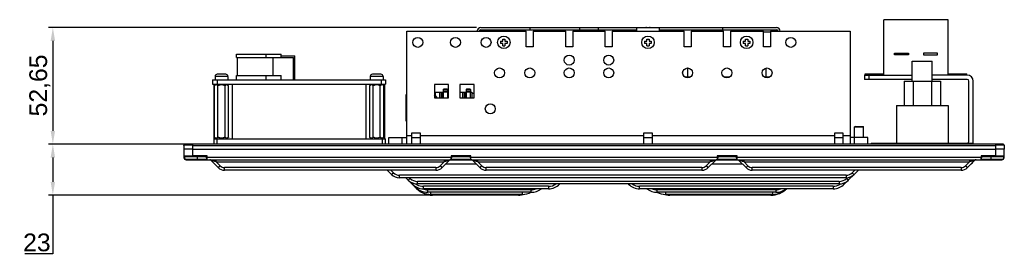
# Model space of a CAD drawing. Header units: millimetres. Extents: x 23 to 485, y 64 to 313.
# Tile 1 of 19: x 23 to 245, y 64 to 117. Entities that reach past the tile are written whole.
import ezdxf

# ---------------------------------------------------------------- set-up
doc = ezdxf.new("R2010")
doc.units = ezdxf.units.MM
doc.layers.add('P-AX', color=7, linetype='Continuous')
doc.styles.get("Standard").update_dxf_attribs({"font": 'arial.ttf', "height": 4})
doc.dimstyles.new('ISO-25', dxfattribs={"dimtxt": 3, "dimasz": 3, "dimexe": 1, "dimexo": 1, "dimgap": 0.5, "dimtad": 1, "dimtoh": 1, "dimlfac": 2, "dimtxsty": 'Standard', "dimcen": 3, "dimclrd": 2, "dimclre": 2, "dimclrt": 2, "dimadec": 0, "dimazin": 0, "dimtfac": 1, "dimtmove": 0, "dimatfit": 3, "dimfxl": 0, "dimarcsym": 0})

# ---------------------------------------------------------------- blocks, each defined once
blk = doc.blocks.new('*D25')
at = {"color": 2, "linetype": 'Continuous', "lineweight": -2}
for p, q in [((126.32, 115.47), (29.82, 115.47)), ((30.82, 112.47), (30.82, 92.14)), ((59.61, 89.14), (29.82, 89.14))]:
    blk.add_line(p, q, dxfattribs=at)
at = {"color": 2, "linetype": 'Continuous'}
for points in [[(30.32, 112.47), (31.32, 112.47), (30.82, 115.47)], [(30.32, 92.14), (31.32, 92.14), (30.82, 89.14)]]:
    blk.add_solid(points, dxfattribs=at)
at = {"layer": 'Defpoints', "color": 0, "linetype": 'Continuous'}
for p in [(127.32, 115.47), (30.82, 89.14), (60.61, 89.14)]:
    blk.add_point(p, dxfattribs=at)
at = {"color": 2, "linetype": 'Continuous', "insert": (25.51, 102.41), "char_height": 4, "attachment_point": 2, "rotation": 90}
blk.add_mtext('52,65', dxfattribs=at)
blk = doc.blocks.new('*D26')
at = {"color": 2, "linetype": 'Continuous', "lineweight": -2}
for p, q in [((61.36, 89.14), (29.82, 89.14)), ((30.82, 86.14), (30.82, 80.64)), ((115.42, 77.64), (29.82, 77.64)), ((30.82, 77.64), (30.82, 64.39)), ((30.82, 64.39), (24.52, 64.39))]:
    blk.add_line(p, q, dxfattribs=at)
at = {"color": 2, "linetype": 'Continuous'}
for points in [[(30.32, 86.14), (31.32, 86.14), (30.82, 89.14)], [(30.32, 80.64), (31.32, 80.64), (30.82, 77.64)]]:
    blk.add_solid(points, dxfattribs=at)
at = {"layer": 'Defpoints', "color": 0, "linetype": 'Continuous'}
for p in [(62.36, 89.14), (30.82, 77.64), (116.42, 77.64)]:
    blk.add_point(p, dxfattribs=at)
at = {"color": 2, "linetype": 'Continuous', "insert": (30.32, 68.98), "char_height": 4, "attachment_point": 3}
blk.add_mtext('23', dxfattribs=at)

msp = doc.modelspace()

# ---------------------------------------------------------------- linework, layer by layer
at = {"color": 7, "linetype": 'Continuous'}
for p, q in [((127.3204, 115.4655), (193.9704, 115.4655)), ((138.4454, 114.9655), (138.4454, 115.4655)), ((149.5704, 115.4655), (149.5704, 114.9655)), ((153.8204, 114.9655), (153.8204, 115.4655)), ((162.4954, 114.6387), (162.4954, 115.4655)), ((167.4954, 115.4655), (167.4954, 114.6387)), ((181.8954, 114.9655), (181.8954, 115.4655)), ((232.6828, 117.2637), (218.1828, 117.2637)), ((218.1828, 104.7637), (218.1828, 117.2637)), ((232.6828, 104.7637), (232.6828, 117.2637)), ((110.5954, 89.1387), (110.5954, 114.6387)), ((110.5954, 114.6387), (137.5454, 114.6387)), ((127.3204, 114.9655), (162.4904, 114.9655)), ((133.7788, 114.6387), (133.7788, 114.9655)), ((137.5454, 111.1387), (137.5454, 114.6387)), ((139.1454, 114.6387), (139.1454, 111.1387)), ((139.1454, 114.6387), (146.4454, 114.6387)), ((146.4454, 111.1387), (146.4454, 114.6387)), ((148.0454, 114.6387), (148.0454, 111.1387)), ((148.0454, 114.6387), (155.3454, 114.6387)), ((152.27, 114.6387), (152.27, 114.9655)), ((155.3454, 111.1387), (155.3454, 114.6387)), ((156.9454, 114.6387), (156.9454, 111.1387)), ((156.9454, 114.6387), (173.1454, 114.6387)), ((167.5004, 114.9655), (193.9704, 114.9655)), ((173.1454, 111.1387), (173.1454, 114.6387)), ((174.7454, 114.6387), (181.9954, 114.6387)), ((174.7454, 114.6387), (174.7454, 111.1387)), ((181.9954, 111.1387), (181.9954, 114.6387)), ((183.5954, 114.6387), (191.0454, 114.6387)), ((183.5954, 114.6387), (183.5954, 111.1387)), ((191.0454, 111.1387), (191.0454, 114.6387)), ((192.6454, 114.4387), (191.0454, 114.4387)), ((192.6454, 114.6387), (210.5954, 114.6387)), ((192.6454, 114.6387), (192.6454, 111.1387)), ((210.5954, 114.6387), (210.5954, 89.1387)), ((127.4128, 112.4387), (127.4454, 112.4387)), ((127.4454, 112.4387), (127.4454, 112.5382)), ((131.7454, 112.3887), (131.7454, 111.8887)), ((131.7454, 112.3887), (132.2454, 112.3887)), ((132.2454, 111.8887), (131.7454, 111.8887)), ((132.2454, 112.3887), (132.2454, 112.8887)), ((132.2454, 112.8887), (132.7454, 112.8887)), ((132.2454, 111.3887), (132.2454, 111.8887)), ((132.2454, 111.3887), (132.7454, 111.3887)), ((132.7454, 112.8887), (132.7454, 112.3887)), ((132.7454, 112.3887), (133.2454, 112.3887)), ((132.7454, 111.8887), (132.7454, 111.3887)), ((133.2454, 111.8887), (132.7454, 111.8887)), ((133.2454, 112.3887), (133.2454, 111.8887)), ((139.1454, 111.1387), (137.5454, 111.1387)), ((148.0454, 111.1387), (146.4454, 111.1387)), ((156.9454, 111.1387), (155.3454, 111.1387)), ((164.2454, 112.3887), (164.2454, 111.8887)), ((164.2454, 112.3887), (164.7454, 112.3887)), ((164.7454, 111.8887), (164.2454, 111.8887)), ((164.7454, 112.3887), (164.7454, 112.8887)), ((164.7454, 112.8887), (165.2454, 112.8887)), ((164.7454, 111.3887), (164.7454, 111.8887)), ((164.7454, 111.3887), (165.2454, 111.3887)), ((165.2454, 112.8887), (165.2454, 112.3887)), ((165.2454, 112.3887), (165.7454, 112.3887)), ((165.2454, 111.8887), (165.2454, 111.3887)), ((165.7454, 111.8887), (165.2454, 111.8887)), ((165.7454, 112.3887), (165.7454, 111.8887)), ((174.7454, 111.1387), (173.1454, 111.1387)), ((183.5954, 111.1387), (181.9954, 111.1387)), ((186.4954, 112.3887), (186.9954, 112.3887)), ((186.4954, 112.3887), (186.4954, 111.8887)), ((186.9954, 111.8887), (186.4954, 111.8887)), ((186.9954, 112.8887), (187.4954, 112.8887)), ((186.9954, 112.3887), (186.9954, 112.8887)), ((186.9954, 111.3887), (186.9954, 111.8887)), ((186.9954, 111.3887), (187.4954, 111.3887)), ((187.4954, 112.8887), (187.4954, 112.3887)), ((187.4954, 112.3887), (187.9954, 112.3887)), ((187.9954, 111.8887), (187.4954, 111.8887)), ((187.4954, 111.8887), (187.4954, 111.3887)), ((187.9954, 112.3887), (187.9954, 111.8887)), ((192.6454, 111.1387), (191.0454, 111.1387)), ((78.9063, 108.6887), (78.9063, 109.4387)), ((78.9063, 109.4387), (82.3154, 109.4387)), ((82.3154, 108.6887), (82.3154, 109.4387)), ((82.3154, 109.1309), (85.3454, 109.1309)), ((85.3454, 103.6887), (85.3454, 109.1309)), ((220.6078, 109.7137), (223.7578, 109.7137)), ((220.6078, 109.3137), (220.6078, 109.7137)), ((223.7578, 109.3137), (220.6078, 109.3137)), ((223.7578, 109.7137), (223.7578, 109.3137)), ((230.2578, 109.7137), (227.1078, 109.7137)), ((227.1078, 109.7137), (227.1078, 109.3137)), ((227.1078, 109.3137), (230.2578, 109.3137)), ((230.2578, 109.3137), (230.2578, 109.7137)), ((72.2454, 108.6887), (85.0954, 108.6887)), ((72.486, 104.6887), (72.486, 108.6887)), ((80.5048, 104.6887), (80.5048, 108.6887)), ((85.0954, 103.6887), (85.0954, 108.6887)), ((224.5954, 107.8887), (229.0954, 107.8887)), ((224.5954, 103.3887), (224.5954, 107.8887)), ((229.0954, 103.3887), (229.0954, 107.8887)), ((68.6204, 104.9387), (67.8954, 104.9387)), ((68.6289, 104.9387), (68.6204, 104.9387)), ((69.0619, 104.9387), (68.6289, 104.9387)), ((69.0704, 104.9387), (69.0619, 104.9387)), ((69.7954, 104.9387), (69.0704, 104.9387)), ((72.2454, 104.6887), (82.3154, 104.6887)), ((78.9063, 103.6887), (78.9063, 104.6887)), ((82.3154, 103.6887), (82.3154, 104.6887)), ((103.6204, 104.9387), (102.8954, 104.9387)), ((103.6289, 104.9387), (103.6204, 104.9387)), ((104.0619, 104.9387), (103.6289, 104.9387)), ((104.0704, 104.9387), (104.0619, 104.9387)), ((104.7954, 104.9387), (104.0704, 104.9387)), ((172.8809, 104.8765), (172.8809, 105.5999)), ((174.0054, 104.3387), (174.0054, 106.3637)), ((191.6527, 104.3387), (191.6527, 106.3453)), ((213.8454, 104.7637), (224.5954, 104.7637)), ((213.8454, 104.7637), (213.8454, 103.7637)), ((213.9833, 104.7637), (213.9833, 105.0137)), ((213.9834, 105.0137), (218.1828, 105.0137)), ((236.9704, 104.7637), (229.0954, 104.7637)), ((232.6828, 105.0137), (236.8822, 105.0137)), ((236.8823, 104.7637), (236.8823, 105.0137)), ((66.8454, 103.6887), (66.8454, 102.6887)), ((66.8454, 103.6887), (105.8454, 103.6887)), ((66.8454, 102.6887), (105.8454, 102.6887)), ((67.0954, 102.6887), (67.0954, 89.1387)), ((67.2577, 102.351), (67.5954, 102.6887)), ((67.2577, 90.7264), (67.2577, 102.351)), ((67.8454, 103.6887), (67.8454, 102.6887)), ((68.0516, 90.7264), (68.0516, 102.351)), ((69.6393, 90.7264), (69.6393, 102.351)), ((70.4331, 102.351), (70.0954, 102.6887)), ((70.4331, 90.7264), (70.4331, 102.351)), ((71.2821, 102.6887), (71.2821, 90.3887)), ((101.4087, 102.6887), (101.4087, 90.3887)), ((102.2577, 102.351), (102.5954, 102.6887)), ((102.2577, 90.7264), (102.2577, 102.351)), ((103.0516, 90.7264), (103.0516, 102.351)), ((104.6393, 90.7264), (104.6393, 102.351)), ((104.8454, 103.6887), (104.8454, 102.6887)), ((105.4331, 102.351), (105.0954, 102.6887)), ((105.4331, 90.7264), (105.4331, 102.351)), ((105.5954, 102.6887), (105.5954, 90.3887)), ((105.8454, 103.6887), (105.8454, 102.6887)), ((116.8454, 102.6387), (116.8454, 99.6387)), ((120.0454, 102.6387), (116.8454, 102.6387)), ((120.0454, 99.6387), (120.0454, 102.6387)), ((122.5954, 102.6387), (122.5954, 99.6387)), ((125.7954, 102.6387), (122.5954, 102.6387)), ((125.7954, 99.6387), (125.7954, 102.6387)), ((173.2714, 104.3387), (174.6192, 104.3387)), ((182.1214, 104.3387), (183.4692, 104.3387)), ((191.1714, 104.3387), (192.2554, 104.3387)), ((192.2554, 104.1928), (192.2554, 104.3387)), ((224.5954, 103.7637), (213.8454, 103.7637)), ((222.7306, 103.3887), (230.9603, 103.3887)), ((222.7306, 103.3887), (222.7306, 97.8887)), ((224.7828, 103.3887), (224.7828, 97.8887)), ((228.908, 103.3887), (228.908, 97.8887)), ((236.9704, 103.7637), (229.0954, 103.7637)), ((230.9603, 103.3887), (230.9603, 97.8887)), ((237.3454, 89.7637), (237.3454, 103.3887)), ((238.3454, 89.7637), (238.3454, 103.3887)), ((110.487, 94.3387), (110.487, 100.3387)), ((110.487, 100.3387), (110.5954, 100.3387)), ((116.8624, 100.8792), (116.8624, 100.1172)), ((116.8624, 100.8792), (118.9198, 100.8792)), ((117.2266, 99.6387), (116.8624, 100.1172)), ((117.0188, 100.1172), (116.8624, 100.1172)), ((117.0188, 100.8792), (117.0188, 100.1172)), ((117.0188, 100.1172), (117.383, 99.6387)), ((118.5896, 100.8792), (118.5896, 99.6387)), ((118.9198, 100.8792), (118.9198, 101.5065)), ((119.1103, 101.6412), (119.6183, 101.6412)), ((119.1103, 101.4975), (119.6183, 101.4975)), ((119.8088, 100.8792), (119.7961, 100.8792)), ((119.8088, 101.5065), (119.8088, 100.8792)), ((119.8088, 100.8792), (120.0454, 100.8792)), ((122.5954, 100.8792), (124.0633, 100.8792)), ((123.7331, 100.8792), (123.7331, 99.6387)), ((124.0633, 100.8792), (124.0633, 101.5065)), ((124.2538, 101.6412), (124.7618, 101.6412)), ((124.2538, 101.4975), (124.7618, 101.4975)), ((124.9523, 100.8792), (124.9396, 100.8792)), ((124.9523, 101.5065), (124.9523, 100.8792)), ((124.9523, 100.8792), (125.2698, 100.8792)), ((125.2698, 100.8792), (125.2698, 99.6387)), ((125.2698, 100.6887), (125.7057, 100.6887)), ((125.7954, 100.4423), (125.7057, 100.6887)), ((116.8454, 99.6387), (120.0454, 99.6387)), ((122.5954, 99.6387), (125.7954, 99.6387)), ((221.0204, 97.8887), (232.6704, 97.8887)), ((221.0204, 97.8887), (221.0204, 89.3887)), ((232.6704, 97.8887), (232.6704, 89.3887)), ((110.487, 94.3387), (110.5954, 94.3387)), ((111.6954, 91.6387), (111.6954, 89.1387)), ((113.6954, 91.6387), (111.6954, 91.6387)), ((113.6954, 89.1387), (113.6954, 91.6387)), ((165.9954, 91.6387), (163.9954, 91.6387)), ((163.9954, 91.6387), (163.9954, 89.1387)), ((165.9954, 89.1387), (165.9954, 91.6387)), ((209.0454, 91.6387), (207.0454, 91.6387)), ((207.0454, 91.6387), (207.0454, 89.1387)), ((209.0454, 89.1387), (209.0454, 91.6387)), ((211.6954, 93.1387), (211.5954, 93.0387)), ((211.5954, 93.0387), (213.5954, 93.0387)), ((211.5954, 89.1387), (211.5954, 93.0387)), ((211.6954, 93.1387), (213.4954, 93.1387)), ((213.4954, 93.1387), (213.5954, 93.0387)), ((213.5954, 90.6387), (213.5954, 93.0387)), ((60.3603, 88.8931), (60.3454, 88.0387)), ((245.0805, 89.1387), (60.6103, 89.1387)), ((67.0954, 90.3887), (105.8454, 90.3887)), ((67.5954, 90.3887), (67.2577, 90.7264)), ((67.8454, 89.1387), (67.8454, 90.3887)), ((70.0954, 90.3887), (70.4331, 90.7264)), ((102.5954, 90.3887), (102.2577, 90.7264)), ((105.0954, 90.3887), (105.4331, 90.7264)), ((105.0954, 90.3887), (105.0954, 89.1387)), ((105.8454, 89.1387), (105.8454, 90.3887)), ((106.5954, 89.1387), (106.5954, 90.6387)), ((106.5954, 90.6387), (110.5954, 90.6387)), ((109.5954, 89.1387), (109.5954, 90.6387)), ((111.6954, 90.6387), (113.6954, 90.6387)), ((163.9954, 90.6387), (165.9954, 90.6387)), ((207.0454, 90.6387), (209.0454, 90.6387)), ((214.5954, 90.6387), (210.5954, 90.6387)), ((214.5954, 89.1387), (214.5954, 90.6387)), ((215.3454, 89.3887), (238.3454, 89.3887)), ((215.3454, 89.3887), (215.3454, 89.1387)), ((238.3454, 89.1387), (238.3454, 89.3887)), ((245.3305, 88.8931), (245.3454, 88.0387)), ((60.3454, 88.0387), (60.3787, 86.13)), ((62.3451, 88.0387), (60.3454, 88.0387)), ((62.3526, 88.0387), (243.3383, 88.0387)), ((245.3454, 88.0387), (243.3457, 88.0387)), ((245.3121, 86.13), (245.3454, 88.0387)), ((60.3717, 86.5361), (60.6396, 86.5351)), ((60.5216, 86.3887), (65.4704, 86.3887)), ((60.6396, 86.5351), (60.8853, 86.535)), ((60.6815, 86.3887), (60.7694, 86.3887)), ((60.8787, 85.6387), (240.0632, 85.6387)), ((60.8853, 86.535), (61.9556, 86.5356)), ((61.9556, 86.5356), (62.3713, 86.5361)), ((65.5281, 85.73), (65.4697, 86.3965)), ((68.1096, 83.8704), (66.4878, 85.4923)), ((120.2031, 85.4923), (118.5812, 83.8704)), ((120.7211, 86.3965), (120.6628, 85.73)), ((120.7204, 86.3887), (124.9704, 86.3887)), ((125.0281, 85.73), (124.9697, 86.3965)), ((127.1096, 83.8704), (125.4878, 85.4923)), ((180.2031, 85.4923), (178.5812, 83.8704)), ((180.7211, 86.3965), (180.6628, 85.73)), ((180.7204, 86.3887), (184.9704, 86.3887)), ((185.0281, 85.73), (184.9697, 86.3965)), ((187.1096, 83.8704), (185.4878, 85.4923)), ((238.6531, 85.4923), (237.0312, 83.8704)), ((240.0771, 85.6387), (244.8122, 85.6387)), ((240.2211, 86.3965), (240.1628, 85.73)), ((240.2204, 86.3887), (245.1692, 86.3887)), ((243.3195, 86.5361), (243.7353, 86.5356)), ((243.7353, 86.5356), (244.8055, 86.535)), ((244.8055, 86.535), (245.3082, 86.5358)), ((245.3082, 86.5358), (245.3192, 86.5361)), ((117.167, 83.2846), (69.5238, 83.2846)), ((107.1856, 82.2986), (106.1995, 83.2846)), ((177.167, 83.2846), (128.5238, 83.2846)), ((235.617, 83.2846), (188.5238, 83.2846)), ((212.4413, 83.2846), (209.263, 80.1063)), ((209.6875, 81.5663), (108.9533, 81.5663)), ((112.881, 79.1032), (110.4178, 81.5663)), ((208.0804, 80.1664), (113.0604, 80.1664)), ((145.1231, 80.1664), (145.063, 80.1063)), ((160.6279, 80.1063), (160.5678, 80.1664)), ((142.5881, 79.0811), (114.3527, 79.0811)), ((138.5993, 78.2994), (115.3416, 78.2994)), ((136.6631, 77.8203), (116.0277, 77.8203)), ((206.7881, 79.0811), (163.1027, 79.0811)), ((193.7993, 78.2994), (167.0916, 78.2994)), ((193.1131, 77.8203), (169.0277, 77.8203)), ((135.7744, 77.6387), (116.4165, 77.6387)), ((192.7244, 77.6387), (169.9165, 77.6387))]:
    msp.add_line(p, q, dxfattribs=at)
at = {"color": 9, "linetype": 'Continuous'}
for p, q in [((214.8454, 103.7637), (214.8454, 104.7637)), ((215.2592, 104.7637), (215.2592, 105.0137)), ((235.6064, 105.0137), (235.6064, 104.7637)), ((118.0015, 100.8792), (118.0015, 99.6387)), ((118.1578, 99.6387), (118.1578, 100.8792)), ((118.4626, 100.8792), (118.4626, 99.6387)), ((119.8088, 101.066), (118.9198, 101.066)), ((118.9198, 100.9492), (119.8088, 100.9492)), ((118.9198, 99.6387), (118.9198, 100.8792)), ((119.1103, 101.4975), (119.1103, 101.6412)), ((119.6183, 101.6412), (119.6183, 101.4975)), ((119.7961, 100.8792), (119.7961, 99.6387)), ((123.145, 100.8792), (123.145, 99.6387)), ((123.3013, 99.6387), (123.3013, 100.8792)), ((123.6061, 100.8792), (123.6061, 99.6387)), ((124.9523, 101.066), (124.0633, 101.066)), ((124.0633, 100.9492), (124.9523, 100.9492)), ((124.0633, 99.6387), (124.0633, 100.8792)), ((124.2538, 101.4975), (124.2538, 101.6412)), ((124.7618, 101.6412), (124.7618, 101.4975)), ((124.9396, 100.8792), (124.9396, 99.6387)), ((62.3526, 88.0387), (62.3526, 88.8931)), ((62.3526, 88.8931), (243.3383, 88.8931)), ((62.36, 88.8931), (62.36, 89.1387)), ((111.6954, 91.0137), (110.5954, 91.0137)), ((163.9954, 91.0137), (113.6954, 91.0137)), ((207.0454, 91.0137), (165.9954, 91.0137)), ((210.5954, 91.0137), (209.0454, 91.0137)), ((216.3454, 89.1387), (216.3454, 89.3887)), ((237.3454, 89.3887), (237.3454, 89.1387)), ((243.3308, 89.1387), (243.3308, 88.8931)), ((243.3383, 88.8931), (243.3383, 88.0387)), ((62.3582, 86.5361), (62.3582, 88.0387)), ((243.3326, 88.0387), (243.3326, 86.5361)), ((60.4787, 86.123), (60.474, 86.3965)), ((60.8787, 85.6387), (60.8787, 85.73)), ((65.5281, 85.73), (60.8787, 85.73)), ((65.5755, 86.5361), (62.3582, 86.5361)), ((62.3713, 86.3887), (62.3713, 86.5361)), ((63.3454, 86.3887), (63.3454, 85.6387)), ((65.5755, 86.13), (65.5755, 86.5361)), ((120.6153, 86.13), (65.5755, 86.13)), ((65.5978, 86.0654), (65.5933, 86.13)), ((65.6274, 85.6429), (65.5978, 86.0654)), ((65.6277, 85.6387), (65.6274, 85.6429)), ((67.6663, 85.1649), (67.6663, 85.6387)), ((67.6663, 85.1649), (68.5515, 84.2797)), ((67.6663, 85.1649), (119.0245, 85.1649)), ((118.1393, 84.2797), (119.0245, 85.1649)), ((119.0245, 85.6387), (119.0245, 85.1649)), ((119.4019, 84.691), (126.289, 84.691)), ((120.5635, 85.6429), (120.5632, 85.6387)), ((120.5843, 85.9411), (120.5635, 85.6429)), ((120.5976, 86.13), (120.5843, 85.9411)), ((120.6153, 86.5361), (120.6153, 86.13)), ((125.0755, 86.5361), (120.6153, 86.5361)), ((125.0281, 85.73), (120.6628, 85.73)), ((125.0755, 86.13), (125.0755, 86.5361)), ((180.6153, 86.13), (125.0755, 86.13)), ((125.0978, 86.0654), (125.0933, 86.13)), ((125.1274, 85.6429), (125.0978, 86.0654)), ((125.1277, 85.6387), (125.1274, 85.6429)), ((126.6663, 85.1649), (126.6663, 85.6387)), ((126.6663, 85.1649), (127.5515, 84.2797)), ((126.6663, 85.1649), (179.0245, 85.1649)), ((178.1393, 84.2797), (179.0245, 85.1649)), ((179.0245, 85.6387), (179.0245, 85.1649)), ((179.4019, 84.691), (186.289, 84.691)), ((180.5635, 85.6429), (180.5632, 85.6387)), ((180.5843, 85.9411), (180.5635, 85.6429)), ((180.5976, 86.13), (180.5843, 85.9411)), ((185.0755, 86.5361), (180.6153, 86.5361)), ((180.6153, 86.5361), (180.6153, 86.13)), ((185.0281, 85.73), (180.6628, 85.73)), ((185.0755, 86.13), (185.0755, 86.5361)), ((240.1153, 86.13), (185.0755, 86.13)), ((185.0978, 86.0654), (185.0933, 86.13)), ((185.1274, 85.6429), (185.0978, 86.0654)), ((185.1277, 85.6387), (185.1274, 85.6429)), ((186.6663, 85.1649), (186.6663, 85.6387)), ((186.6663, 85.1649), (237.4745, 85.1649)), ((186.6663, 85.1649), (187.5515, 84.2797)), ((236.5893, 84.2797), (237.4745, 85.1649)), ((237.4745, 85.6387), (237.4745, 85.1649)), ((240.0635, 85.6429), (240.0632, 85.6387)), ((240.0843, 85.9411), (240.0635, 85.6429)), ((240.0976, 86.13), (240.0843, 85.9411)), ((243.3326, 86.5361), (240.1153, 86.5361)), ((240.1153, 86.5361), (240.1153, 86.13)), ((244.8122, 85.73), (240.1628, 85.73)), ((242.3454, 85.6387), (242.3454, 86.3887)), ((243.3195, 86.5361), (243.3195, 86.3887)), ((244.8122, 85.73), (244.8122, 85.6387)), ((245.2169, 86.3965), (245.2121, 86.123)), ((69.5238, 83.2846), (69.5238, 83.8769)), ((117.1671, 83.8769), (69.5238, 83.8769)), ((107.0166, 83.2846), (107.6097, 82.6915)), ((117.167, 83.8769), (117.167, 83.2846)), ((128.5238, 83.2846), (128.5238, 83.8769)), ((177.1671, 83.8769), (128.5238, 83.8769)), ((177.167, 83.8769), (177.167, 83.2846)), ((235.6171, 83.8769), (188.5238, 83.8769)), ((188.5238, 83.2846), (188.5238, 83.8769)), ((211.0311, 82.6915), (211.6242, 83.2846)), ((235.617, 83.8769), (235.617, 83.2846)), ((209.6876, 82.1349), (108.9532, 82.1349)), ((108.9533, 81.5663), (108.9533, 82.1349)), ((111.2349, 81.5663), (111.3632, 81.438)), ((208.0806, 80.735), (113.0602, 80.735)), ((113.0604, 80.1664), (113.0604, 80.735)), ((208.0804, 80.735), (208.0804, 80.1664)), ((209.6875, 82.1349), (209.6875, 81.5663)), ((209.7776, 81.438), (209.917, 81.5774)), ((142.5883, 79.6497), (114.3525, 79.6497)), ((114.3527, 79.0811), (114.3527, 79.6497)), ((138.5995, 78.868), (115.3414, 78.868)), ((115.3416, 78.2994), (115.3416, 78.868)), ((116.0277, 77.8203), (116.0277, 78.2994)), ((116.4165, 77.6387), (116.4165, 77.8203)), ((135.7744, 77.8203), (135.7744, 77.6387)), ((136.6631, 78.2994), (136.6631, 77.8203)), ((138.5993, 78.868), (138.5993, 78.2994)), ((142.5881, 79.6497), (142.5881, 79.0811)), ((206.7883, 79.6497), (163.1025, 79.6497)), ((163.1027, 79.0811), (163.1027, 79.6497)), ((193.7995, 78.868), (167.0914, 78.868)), ((167.0916, 78.2994), (167.0916, 78.868)), ((169.0277, 77.8203), (169.0277, 78.2994)), ((169.9165, 77.6387), (169.9165, 77.8203)), ((192.7244, 77.8203), (192.7244, 77.6387)), ((193.1131, 78.2994), (193.1131, 77.8203)), ((193.7993, 78.868), (193.7993, 78.2994)), ((206.7881, 79.6497), (206.7881, 79.0811))]:
    msp.add_line(p, q, dxfattribs=at)
at = {"color": 7, "linetype": 'Continuous'}
for centre, radius in [((113.0954, 112.1387), 1.125), ((121.5954, 112.1387), 1.125), ((128.4954, 112.1387), 1.125), ((132.4954, 112.1387), 1.4), ((164.9954, 112.1387), 1.4), ((187.2454, 112.1387), 1.4), ((197.1954, 112.1387), 1.125), ((147.2454, 108.1387), 1.125), ((156.1454, 108.1387), 1.125), ((131.5364, 105.2387), 1.125), ((138.3454, 105.2387), 1.125), ((147.2454, 105.2387), 1.125), ((156.1454, 105.2387), 1.125), ((173.9454, 105.2387), 1.125), ((182.7954, 105.2387), 1.125), ((191.8454, 105.2387), 1.125), ((129.4454, 97.1387), 1.125)]:
    msp.add_circle(centre, radius, dxfattribs=at)
for centre, radius, start, end in [((127.3204, 114.5905), 0.875, 90, 176.813934), ((193.9704, 114.5905), 0.875, 3.18609, 90), ((127.3204, 114.5905), 0.375, 90, 172.591603), ((193.9704, 114.5905), 0.375, 7.408397, 90), ((236.9704, 103.3887), 1.375, 0, 90), ((236.9704, 103.3887), 0.375, 0, 90), ((119.1103, 101.2316), 0.2659, 89.997206, 100.915147), ((119.6183, 101.2316), 0.2659, 79.084853, 90.002794), ((124.2538, 101.2316), 0.2659, 89.997206, 100.915147), ((124.7618, 101.2316), 0.2659, 79.084853, 90.002794), ((60.6103, 88.8887), 0.25, 89.999997, 179.999791), ((236.9704, 89.7637), 0.375, 277.807138, 0), ((236.9704, 89.7637), 1.375, 344.169477, 0), ((245.0805, 88.8887), 0.25, 0.000213, 90.000211), ((60.5216, 86.5387), 0.15, 180.992822, 269.99293), ((60.8787, 86.1387), 0.5, 181, 270), ((65.6277, 85.7387), 0.1, 185, 270), ((66.1342, 85.1387), 0.5, 45, 85.002856), ((120.5566, 85.1387), 0.5, 89.374818, 135), ((120.5632, 85.7387), 0.1, 270, 355), ((125.1277, 85.7387), 0.1, 185, 270), ((125.1342, 85.1387), 0.5, 45, 70.09074), ((180.5566, 85.1387), 0.5, 89.374818, 135), ((180.5632, 85.7387), 0.1, 270, 355), ((185.1277, 85.7387), 0.1, 185, 270), ((185.1342, 85.1387), 0.5, 45, 70.09074), ((237.7486, 85.1887), 0.5, 283.300788, 346.616613), ((239.0066, 85.1387), 0.5, 94.997188, 135), ((240.0632, 85.7387), 0.1, 270, 355), ((244.8122, 86.1387), 0.5, 270, 359), ((245.1692, 86.5387), 0.15, 269.999982, 358.999976), ((69.5238, 85.2846), 2, 224.999963, 270), ((108.9533, 84.0663), 2.5, 224.999971, 270), ((117.167, 85.2846), 2, 270, 315.000037), ((128.5238, 85.2846), 2, 224.999963, 270), ((177.167, 85.2846), 2, 270, 315.000037), ((188.5238, 85.2846), 2, 224.999963, 270), ((209.6875, 84.0663), 2.5, 269.999971, 315), ((235.617, 85.2846), 2, 270, 315.000037), ((113.0604, 83.1664), 3, 224.999977, 270), ((114.3527, 82.5811), 3.5, 224.999979, 270), ((142.5881, 82.5811), 3.5, 270, 315.000021), ((163.1027, 82.5811), 3.5, 224.999979, 270), ((206.7881, 82.5811), 3.5, 270, 315.000021), ((208.0804, 83.1664), 3, 269.999977, 315), ((115.3416, 82.2994), 4, 224.999982, 270), ((116.0277, 82.3203), 4.5, 224.999983, 270), ((116.4165, 82.6387), 5, 224.999986, 270), ((135.7744, 82.6387), 5, 270, 286.971107), ((136.6631, 82.3203), 4.5, 270, 296.684203), ((138.5993, 82.2994), 4, 270, 306.373113), ((167.0916, 82.2994), 4, 233.626887, 270), ((169.0277, 82.3203), 4.5, 243.315798, 270), ((169.9165, 82.6387), 5, 253.028893, 270), ((192.7244, 82.6387), 5, 270, 314.626094), ((193.1131, 82.3203), 4.5, 270, 313.921105), ((193.7993, 82.2994), 4, 270, 306.373113)]:
    msp.add_arc(centre, radius, start, end, dxfattribs=at)
at = {"color": 9, "linetype": 'Continuous'}
for centre, radius, start, end in [((60.8768, 86.1301), 0.3982, 181.025242, 188.694393), ((60.8822, 86.1308), 0.4036, 188.678198, 203.200412), ((60.8786, 86.13), 0.3999, 203.288593, 262.406913), ((60.8788, 86.1281), 0.3981, 262.334362, 269.974219), ((244.812, 86.1281), 0.3981, 270.025887, 277.675242), ((244.814, 86.1301), 0.3982, 351.295538, 358.974649), ((69.5238, 85.2518), 1.3749, 224.993814, 269.998284), ((108.9533, 84.0347), 1.8998, 224.993087, 269.998883), ((117.167, 85.2518), 1.3749, 270.001712, 315.00619), ((128.5238, 85.2518), 1.3749, 224.993814, 269.998284), ((177.167, 85.2518), 1.3749, 270.001712, 315.00619), ((188.5238, 85.2518), 1.3749, 224.993814, 269.998284), ((209.6876, 84.0348), 1.8999, 270.002461, 315.005564), ((235.617, 85.2518), 1.3749, 270.001712, 315.00619), ((113.0603, 83.1348), 2.3998, 224.993695, 269.998166), ((114.3622, 82.5624), 2.9158, 234.29724, 235.035173), ((114.3536, 82.5498), 2.9005, 235.031179, 241.582039), ((142.5882, 82.549), 2.8993, 270.0016, 304.717197), ((163.1026, 82.549), 2.8993, 235.282794, 269.998381), ((208.0805, 83.1348), 2.3998, 270.00181, 315.006276), ((206.7856, 82.5521), 2.9034, 300.024334, 304.968188), ((206.7786, 82.5624), 2.9158, 304.964821, 305.702764), ((115.3422, 82.273), 3.4049, 249.265071, 259.952328), ((115.3433, 82.2794), 3.4115, 259.952453, 269.967764)]:
    msp.add_arc(centre, radius, start, end, dxfattribs=at)
at = {"color": 7, "linetype": 'Continuous'}
for points, knots in [([(165.4591, 115.4655), (165.3861, 115.4655), (165.2316, 115.4561), (164.9954, 115.4476), (164.7592, 115.4561), (164.6047, 115.4655), (164.5317, 115.4655)], [0, 0, 0, 0, 0.23611489, 0.50009822, 0.76398595, 1, 1, 1, 1]), ([(68.0516, 102.351), (68.0215, 102.381), (67.961, 102.4367), (67.8636, 102.5058), (67.7614, 102.5523), (67.6546, 102.5692), (67.5479, 102.5523), (67.4457, 102.5058), (67.3483, 102.4367), (67.2877, 102.381), (67.2577, 102.351)], [0, 0, 0, 0, 0.13805674, 0.2670858, 0.38678344, 0.50000001, 0.61321659, 0.73291425, 0.86194334, 1, 1, 1, 1]), ([(69.6393, 102.351), (69.5775, 102.3819), (69.4516, 102.4394), (69.2557, 102.5081), (69.0528, 102.5531), (68.8454, 102.569), (68.638, 102.5531), (68.4352, 102.5081), (68.2392, 102.4394), (68.1134, 102.3819), (68.0516, 102.351)], [0, 0, 0, 0, 0.12503099, 0.2500426, 0.37503137, 0.49999998, 0.62496859, 0.74995738, 0.874969, 1, 1, 1, 1]), ([(70.4331, 102.351), (70.4031, 102.381), (70.3425, 102.4367), (70.2452, 102.5058), (70.1429, 102.5523), (70.0362, 102.5692), (69.9295, 102.5523), (69.8273, 102.5058), (69.7299, 102.4367), (69.6693, 102.381), (69.6393, 102.351)], [0, 0, 0, 0, 0.13805666, 0.26708574, 0.38678339, 0.49999995, 0.61321651, 0.73291415, 0.86194324, 1, 1, 1, 1]), ([(103.0516, 102.351), (103.0215, 102.381), (102.961, 102.4367), (102.8636, 102.5058), (102.7614, 102.5523), (102.6546, 102.5692), (102.5479, 102.5523), (102.4457, 102.5058), (102.3483, 102.4367), (102.2877, 102.381), (102.2577, 102.351)], [0, 0, 0, 0, 0.13805674, 0.2670858, 0.38678344, 0.50000001, 0.61321659, 0.73291425, 0.86194334, 1, 1, 1, 1]), ([(104.6393, 102.351), (104.5775, 102.3819), (104.4516, 102.4394), (104.2557, 102.5081), (104.0528, 102.5531), (103.8454, 102.569), (103.638, 102.5531), (103.4352, 102.5081), (103.2392, 102.4394), (103.1134, 102.3819), (103.0516, 102.351)], [0, 0, 0, 0, 0.12503099, 0.2500426, 0.37503137, 0.49999998, 0.62496859, 0.74995738, 0.874969, 1, 1, 1, 1]), ([(105.4331, 102.351), (105.4031, 102.381), (105.3425, 102.4367), (105.2452, 102.5058), (105.1429, 102.5523), (105.0362, 102.5692), (104.9295, 102.5523), (104.8273, 102.5058), (104.7299, 102.4367), (104.6693, 102.381), (104.6393, 102.351)], [0, 0, 0, 0, 0.13805666, 0.26708574, 0.38678339, 0.49999995, 0.61321651, 0.73291415, 0.86194324, 1, 1, 1, 1]), ([(118.9198, 101.5065), (118.9198, 101.5243), (118.9314, 101.5627), (118.9758, 101.6066), (119.0382, 101.6348), (119.0858, 101.6412), (119.1103, 101.6412)], [0, 0, 0, 0, 0.20948816, 0.44465829, 0.71200547, 1, 1, 1, 1]), ([(119.06, 101.4927), (119.0233, 101.4856), (118.957, 101.4597), (118.9198, 101.393), (118.9198, 101.3628)], [0, 0, 0, 0, 0.5529986, 1, 1, 1, 1]), ([(119.6183, 101.6412), (119.6429, 101.6412), (119.6905, 101.6348), (119.7528, 101.6066), (119.7972, 101.5627), (119.8088, 101.5243), (119.8088, 101.5065)], [0, 0, 0, 0, 0.28799453, 0.55534171, 0.79051184, 1, 1, 1, 1]), ([(119.8088, 101.3628), (119.8088, 101.393), (119.7717, 101.4597), (119.7053, 101.4856), (119.6687, 101.4927)], [0, 0, 0, 0, 0.4470014, 1, 1, 1, 1]), ([(124.0633, 101.5065), (124.0633, 101.5243), (124.0749, 101.5627), (124.1193, 101.6066), (124.1817, 101.6348), (124.2293, 101.6412), (124.2538, 101.6412)], [0, 0, 0, 0, 0.20948816, 0.44465829, 0.71200547, 1, 1, 1, 1]), ([(124.2035, 101.4927), (124.1668, 101.4856), (124.1005, 101.4597), (124.0633, 101.393), (124.0633, 101.3628)], [0, 0, 0, 0, 0.5529986, 1, 1, 1, 1]), ([(124.7618, 101.6412), (124.7864, 101.6412), (124.834, 101.6348), (124.8963, 101.6066), (124.9407, 101.5627), (124.9523, 101.5243), (124.9523, 101.5065)], [0, 0, 0, 0, 0.28799453, 0.55534171, 0.79051184, 1, 1, 1, 1]), ([(124.9523, 101.3628), (124.9523, 101.393), (124.9152, 101.4597), (124.8488, 101.4856), (124.8122, 101.4927)], [0, 0, 0, 0, 0.4470014, 1, 1, 1, 1]), ([(62.36, 88.8931), (62.2301, 88.8933), (61.975, 88.8939), (61.6047, 88.8944), (61.2633, 88.8948), (60.9643, 88.8948), (60.7465, 88.895), (60.6024, 88.8945), (60.518, 88.8949), (60.4539, 88.893), (60.4023, 88.8966), (60.3809, 88.8894), (60.3604, 88.8963), (60.3603, 88.8931)], [0, 0, 0, 0, 0.19491772, 0.38271341, 0.55556429, 0.70705367, 0.83144482, 0.88187981, 0.92384645, 0.95691805, 0.98074602, 0.99515617, 1, 1, 1, 1]), ([(68.0516, 90.7264), (68.0215, 90.6964), (67.961, 90.6407), (67.8636, 90.5716), (67.7614, 90.5251), (67.6546, 90.5082), (67.5479, 90.5251), (67.4457, 90.5716), (67.3483, 90.6407), (67.2877, 90.6964), (67.2577, 90.7264)], [0, 0, 0, 0, 0.13805674, 0.2670858, 0.38678344, 0.50000001, 0.61321659, 0.73291425, 0.86194334, 1, 1, 1, 1]), ([(69.6393, 90.7264), (69.5775, 90.6955), (69.4516, 90.638), (69.2557, 90.5693), (69.0528, 90.5243), (68.8454, 90.5084), (68.638, 90.5243), (68.4352, 90.5693), (68.2392, 90.638), (68.1134, 90.6955), (68.0516, 90.7264)], [0, 0, 0, 0, 0.12503099, 0.2500426, 0.37503137, 0.49999998, 0.62496859, 0.74995738, 0.874969, 1, 1, 1, 1]), ([(70.4331, 90.7264), (70.4031, 90.6964), (70.3425, 90.6407), (70.2452, 90.5716), (70.1429, 90.5251), (70.0362, 90.5082), (69.9295, 90.5251), (69.8273, 90.5716), (69.7299, 90.6407), (69.6693, 90.6964), (69.6393, 90.7264)], [0, 0, 0, 0, 0.13805666, 0.26708574, 0.38678339, 0.49999995, 0.61321651, 0.73291415, 0.86194324, 1, 1, 1, 1]), ([(103.0516, 90.7264), (103.0215, 90.6964), (102.961, 90.6407), (102.8636, 90.5716), (102.7614, 90.5251), (102.6546, 90.5082), (102.5479, 90.5251), (102.4457, 90.5716), (102.3483, 90.6407), (102.2877, 90.6964), (102.2577, 90.7264)], [0, 0, 0, 0, 0.13805674, 0.2670858, 0.38678344, 0.50000001, 0.61321659, 0.73291425, 0.86194334, 1, 1, 1, 1]), ([(104.6393, 90.7264), (104.5775, 90.6955), (104.4516, 90.638), (104.2557, 90.5693), (104.0528, 90.5243), (103.8454, 90.5084), (103.638, 90.5243), (103.4352, 90.5693), (103.2392, 90.638), (103.1134, 90.6955), (103.0516, 90.7264)], [0, 0, 0, 0, 0.12503099, 0.2500426, 0.37503137, 0.49999998, 0.62496859, 0.74995738, 0.874969, 1, 1, 1, 1]), ([(105.4331, 90.7264), (105.4031, 90.6964), (105.3425, 90.6407), (105.2452, 90.5716), (105.1429, 90.5251), (105.0362, 90.5082), (104.9295, 90.5251), (104.8273, 90.5716), (104.7299, 90.6407), (104.6693, 90.6964), (104.6393, 90.7264)], [0, 0, 0, 0, 0.13805666, 0.26708574, 0.38678339, 0.49999995, 0.61321651, 0.73291415, 0.86194324, 1, 1, 1, 1]), ([(245.3305, 88.8931), (245.3304, 88.8963), (245.31, 88.8894), (245.2886, 88.8966), (245.2369, 88.893), (245.1728, 88.8949), (245.0885, 88.8945), (244.9443, 88.895), (244.7266, 88.8948), (244.4276, 88.8948), (244.0862, 88.8944), (243.7158, 88.8939), (243.4607, 88.8933), (243.3308, 88.8931)], [0, 0, 0, 0, 0.00484381, 0.01925392, 0.04308187, 0.07615345, 0.11812006, 0.16855505, 0.29294619, 0.44443558, 0.61728648, 0.80508222, 1, 1, 1, 1]), ([(65.4697, 86.3965), (65.469, 86.405), (65.4809, 86.4258), (65.5094, 86.4715), (65.5381, 86.5093), (65.5578, 86.5361)], [0, 0, 0, 0, 0.15473071, 0.39968179, 1, 1, 1, 1]), ([(120.6331, 86.5361), (120.6527, 86.5093), (120.6815, 86.4715), (120.7099, 86.4258), (120.7218, 86.405), (120.7211, 86.3965)], [0, 0, 0, 0, 0.60038854, 0.84532342, 1, 1, 1, 1]), ([(124.9697, 86.3965), (124.969, 86.405), (124.9809, 86.4258), (125.0094, 86.4715), (125.0381, 86.5093), (125.0578, 86.5361)], [0, 0, 0, 0, 0.15473071, 0.39968179, 1, 1, 1, 1]), ([(180.6331, 86.5361), (180.6527, 86.5093), (180.6815, 86.4715), (180.7099, 86.4258), (180.7218, 86.405), (180.7211, 86.3965)], [0, 0, 0, 0, 0.60038854, 0.84532342, 1, 1, 1, 1]), ([(184.9697, 86.3965), (184.969, 86.405), (184.9809, 86.4258), (185.0094, 86.4715), (185.0381, 86.5093), (185.0578, 86.5361)], [0, 0, 0, 0, 0.15473071, 0.39968179, 1, 1, 1, 1]), ([(240.1331, 86.5361), (240.1527, 86.5093), (240.1815, 86.4715), (240.2099, 86.4258), (240.2218, 86.405), (240.2211, 86.3965)], [0, 0, 0, 0, 0.60038854, 0.84532342, 1, 1, 1, 1])]:
    msp.add_open_spline(points, degree=3, knots=knots, dxfattribs=at)
at = {"color": 9, "linetype": 'Continuous'}
for points, knots in [([(60.4787, 86.123), (60.4552, 86.1226), (60.4208, 86.1216), (60.3935, 86.1266), (60.3788, 86.1272), (60.3787, 86.13)], [0, 0, 0, 0, 0.70097928, 0.91738693, 1, 1, 1, 1]), ([(65.5933, 86.13), (65.5806, 86.1289), (65.5579, 86.1276), (65.5247, 86.1227), (65.5091, 86.1263), (65.4939, 86.1205), (65.4937, 86.123)], [0, 0, 0, 0, 0.3820009, 0.70676357, 0.9233177, 1, 1, 1, 1]), ([(67.6663, 85.1649), (67.5484, 85.1985), (67.3155, 85.2647), (67.0272, 85.3461), (66.8084, 85.407), (66.6799, 85.4428), (66.5943, 85.4654), (66.535, 85.4825), (66.5175, 85.4841), (66.485, 85.495), (66.4878, 85.4923)], [0, 0, 0, 0, 0.30072359, 0.59422608, 0.73331516, 0.86035689, 0.91538143, 0.96049726, 0.99051255, 1, 1, 1, 1]), ([(120.2031, 85.4923), (120.2058, 85.495), (120.1734, 85.4841), (120.1559, 85.4825), (120.0965, 85.4654), (120.0109, 85.4428), (119.8825, 85.407), (119.6637, 85.3461), (119.3753, 85.2647), (119.1424, 85.1985), (119.0245, 85.1649)], [0, 0, 0, 0, 0.00948741, 0.03950265, 0.0846185, 0.1396431, 0.26668495, 0.40577408, 0.69927655, 1, 1, 1, 1]), ([(120.6972, 86.123), (120.697, 86.1205), (120.6817, 86.1263), (120.6662, 86.1227), (120.633, 86.1276), (120.6102, 86.1289), (120.5976, 86.13)], [0, 0, 0, 0, 0.07639928, 0.2926643, 0.61767788, 1, 1, 1, 1]), ([(125.0933, 86.13), (125.0806, 86.1289), (125.0579, 86.1276), (125.0247, 86.1227), (125.0091, 86.1263), (124.9939, 86.1205), (124.9937, 86.123)], [0, 0, 0, 0, 0.3820009, 0.70676357, 0.9233177, 1, 1, 1, 1]), ([(126.6663, 85.1649), (126.5484, 85.1985), (126.3155, 85.2647), (126.0272, 85.3461), (125.8084, 85.407), (125.6799, 85.4428), (125.5943, 85.4654), (125.535, 85.4825), (125.5175, 85.4841), (125.485, 85.495), (125.4878, 85.4923)], [0, 0, 0, 0, 0.30072359, 0.59422608, 0.73331516, 0.86035689, 0.91538143, 0.96049726, 0.99051255, 1, 1, 1, 1]), ([(180.2031, 85.4923), (180.2058, 85.495), (180.1734, 85.4841), (180.1559, 85.4825), (180.0965, 85.4654), (180.0109, 85.4428), (179.8825, 85.407), (179.6637, 85.3461), (179.3753, 85.2647), (179.1424, 85.1985), (179.0245, 85.1649)], [0, 0, 0, 0, 0.00948741, 0.03950265, 0.0846185, 0.1396431, 0.26668495, 0.40577408, 0.69927655, 1, 1, 1, 1]), ([(180.6972, 86.123), (180.697, 86.1205), (180.6817, 86.1263), (180.6662, 86.1227), (180.633, 86.1276), (180.6102, 86.1289), (180.5976, 86.13)], [0, 0, 0, 0, 0.07639928, 0.2926643, 0.61767788, 1, 1, 1, 1]), ([(185.0933, 86.13), (185.0806, 86.1289), (185.0579, 86.1276), (185.0247, 86.1227), (185.0091, 86.1263), (184.9939, 86.1205), (184.9937, 86.123)], [0, 0, 0, 0, 0.3820009, 0.70676357, 0.9233177, 1, 1, 1, 1]), ([(186.6663, 85.1649), (186.5484, 85.1985), (186.3155, 85.2647), (186.0272, 85.3461), (185.8084, 85.407), (185.6799, 85.4428), (185.5943, 85.4654), (185.535, 85.4825), (185.5175, 85.4841), (185.485, 85.495), (185.4878, 85.4923)], [0, 0, 0, 0, 0.30072359, 0.59422608, 0.73331516, 0.86035689, 0.91538143, 0.96049726, 0.99051255, 1, 1, 1, 1]), ([(238.6531, 85.4923), (238.6558, 85.495), (238.6234, 85.4841), (238.6059, 85.4825), (238.5465, 85.4654), (238.4609, 85.4428), (238.3325, 85.407), (238.1137, 85.3461), (237.8253, 85.2647), (237.5924, 85.1985), (237.4745, 85.1649)], [0, 0, 0, 0, 0.00948741, 0.03950265, 0.0846185, 0.1396431, 0.26668495, 0.40577408, 0.69927655, 1, 1, 1, 1]), ([(240.1972, 86.123), (240.197, 86.1205), (240.1817, 86.1263), (240.1662, 86.1227), (240.133, 86.1276), (240.1102, 86.1289), (240.0976, 86.13)], [0, 0, 0, 0, 0.07639928, 0.2926643, 0.61767788, 1, 1, 1, 1]), ([(245.3121, 86.13), (245.3121, 86.1272), (245.2974, 86.1265), (245.2701, 86.1217), (245.2357, 86.1226), (245.2121, 86.123)], [0, 0, 0, 0, 0.08234328, 0.29846122, 1, 1, 1, 1]), ([(68.5516, 84.2796), (68.4968, 84.225), (68.417, 84.1463), (68.3144, 84.048), (68.2487, 83.9859), (68.1952, 83.9379), (68.1523, 83.898), (68.1291, 83.8837), (68.1125, 83.8675), (68.1096, 83.8704)], [0, 0, 0, 0, 0.38451916, 0.55704642, 0.70768577, 0.83109927, 0.92291958, 0.97959134, 1, 1, 1, 1]), ([(107.6098, 82.6914), (107.5573, 82.639), (107.4806, 82.5635), (107.3821, 82.4691), (107.3191, 82.4095), (107.2677, 82.3634), (107.2265, 82.3251), (107.2042, 82.3114), (107.1884, 82.2958), (107.1856, 82.2986)], [0, 0, 0, 0, 0.38451817, 0.55704542, 0.70768522, 0.831099, 0.92291943, 0.97959127, 1, 1, 1, 1]), ([(118.5812, 83.8704), (118.5783, 83.8675), (118.5618, 83.8837), (118.5386, 83.898), (118.4958, 83.9378), (118.4422, 83.9858), (118.3765, 84.048), (118.274, 84.1463), (118.194, 84.225), (118.1393, 84.2796)], [0, 0, 0, 0, 0.02038294, 0.07700479, 0.16871939, 0.29204499, 0.44269621, 0.61532037, 1, 1, 1, 1]), ([(127.5516, 84.2796), (127.4968, 84.225), (127.417, 84.1463), (127.3144, 84.048), (127.2487, 83.9859), (127.1952, 83.9379), (127.1523, 83.898), (127.1291, 83.8837), (127.1125, 83.8675), (127.1096, 83.8704)], [0, 0, 0, 0, 0.38451916, 0.55704642, 0.70768577, 0.83109927, 0.92291958, 0.97959134, 1, 1, 1, 1]), ([(178.5812, 83.8704), (178.5783, 83.8675), (178.5618, 83.8837), (178.5386, 83.898), (178.4958, 83.9378), (178.4422, 83.9858), (178.3765, 84.048), (178.274, 84.1463), (178.194, 84.225), (178.1393, 84.2796)], [0, 0, 0, 0, 0.02038294, 0.07700479, 0.16871939, 0.29204499, 0.44269621, 0.61532037, 1, 1, 1, 1]), ([(187.5516, 84.2796), (187.4968, 84.225), (187.417, 84.1463), (187.3144, 84.048), (187.2487, 83.9859), (187.1952, 83.9379), (187.1523, 83.898), (187.1291, 83.8837), (187.1125, 83.8675), (187.1096, 83.8704)], [0, 0, 0, 0, 0.38451916, 0.55704642, 0.70768577, 0.83109927, 0.92291958, 0.97959134, 1, 1, 1, 1]), ([(211.4553, 82.2986), (211.4525, 82.2958), (211.4366, 82.3113), (211.4144, 82.325), (211.3732, 82.3633), (211.3219, 82.4094), (211.2588, 82.469), (211.1603, 82.5634), (211.0836, 82.639), (211.031, 82.6914)], [0, 0, 0, 0, 0.02038271, 0.07700436, 0.1687189, 0.29204445, 0.44269572, 0.61532007, 1, 1, 1, 1]), ([(237.0312, 83.8704), (237.0283, 83.8675), (237.0118, 83.8837), (236.9886, 83.898), (236.9458, 83.9378), (236.8922, 83.9858), (236.8265, 84.048), (236.724, 84.1463), (236.644, 84.225), (236.5893, 84.2796)], [0, 0, 0, 0, 0.02038294, 0.07700479, 0.16871939, 0.29204499, 0.44269621, 0.61532037, 1, 1, 1, 1]), ([(111.3633, 81.4379), (111.3108, 81.3855), (111.2341, 81.31), (111.1357, 81.2156), (111.0726, 81.156), (111.0212, 81.1099), (110.98, 81.0716), (110.9577, 81.0578), (110.9419, 81.0423), (110.9391, 81.045)], [0, 0, 0, 0, 0.38451817, 0.55704542, 0.70768522, 0.831099, 0.92291943, 0.97959127, 1, 1, 1, 1]), ([(112.1194, 80.3199), (112.0875, 80.2893), (112.0308, 80.2354), (111.9635, 80.1733), (111.922, 80.1374), (111.9, 80.1187), (111.8882, 80.1112), (111.8794, 80.1048), (111.8779, 80.1063)], [0, 0, 0, 0, 0.41039893, 0.72750282, 0.84371216, 0.92838169, 0.98038879, 1, 1, 1, 1]), ([(145.063, 80.1063), (145.0613, 80.1046), (145.0517, 80.112), (145.0288, 80.1269), (145.0044, 80.1498), (144.9865, 80.1657)], [0, 0, 0, 0, 0.07141693, 0.26255893, 1, 1, 1, 1]), ([(160.7043, 80.1657), (160.6865, 80.1497), (160.662, 80.1269), (160.6391, 80.112), (160.6295, 80.1046), (160.6279, 80.1063)], [0, 0, 0, 0, 0.73741884, 0.92856339, 1, 1, 1, 1]), ([(209.263, 80.1063), (209.2615, 80.1048), (209.2527, 80.1112), (209.2409, 80.1187), (209.2189, 80.1374), (209.1774, 80.1733), (209.11, 80.2354), (209.0534, 80.2892), (209.0215, 80.3199)], [0, 0, 0, 0, 0.01959416, 0.07156229, 0.15620026, 0.27231645, 0.58934085, 1, 1, 1, 1]), ([(210.2018, 81.045), (210.199, 81.0423), (210.1831, 81.0578), (210.1609, 81.0715), (210.1197, 81.1098), (210.0684, 81.1559), (210.0053, 81.2155), (209.9068, 81.3099), (209.8301, 81.3855), (209.7775, 81.4379)], [0, 0, 0, 0, 0.02038271, 0.07700436, 0.1687189, 0.29204445, 0.44269572, 0.61532007, 1, 1, 1, 1]), ([(112.6081, 79.547), (112.5953, 79.5354), (112.5733, 79.5161), (112.5431, 79.4892), (112.527, 79.4791), (112.5152, 79.4689), (112.5132, 79.471)], [0, 0, 0, 0, 0.42509116, 0.73752872, 0.92950851, 1, 1, 1, 1]), ([(112.8727, 79.1553), (112.8666, 79.1504), (112.8597, 79.1466), (112.8478, 79.1363), (112.8458, 79.1384)], [0, 0, 0, 0, 0.73142097, 1, 1, 1, 1]), ([(112.8825, 79.103), (112.8822, 79.1029), (112.8817, 79.1028), (112.8811, 79.103), (112.881, 79.1032)], [0, 0, 0, 0, 0.58820105, 1, 1, 1, 1])]:
    msp.add_open_spline(points, degree=3, knots=knots, dxfattribs=at)
for points in [[(244.8652, 85.7336), (244.9156, 85.7403), (244.9655, 85.757), (245.0097, 85.7822)], [(245.0097, 85.7822), (245.1109, 85.8397), (245.19, 85.9548), (245.2076, 86.0699)], [(112.9733, 79.9988), (113.3904, 79.7732), (113.8783, 79.6498), (114.3525, 79.6497)], [(206.7883, 79.6497), (207.2887, 79.6498), (207.805, 79.788), (208.2383, 80.0384)], [(138.5995, 78.868), (138.9997, 78.8681), (139.4059, 78.9409), (139.7812, 79.08)], [(165.9097, 79.08), (166.2849, 78.9409), (166.6912, 78.868), (167.0914, 78.868)], [(193.7995, 78.868), (194.1997, 78.8681), (194.6059, 78.9409), (194.9812, 79.08)]]:
    msp.add_open_spline(points, degree=3, dxfattribs=at)
at = {"layer": 'P-AX', "color": 7, "linetype": 'Continuous'}
for p, q in [((72.2454, 108.6887), (72.2454, 109.4387)), ((72.2454, 109.4387), (78.9063, 109.4387)), ((67.3954, 104.4387), (67.3954, 103.6887)), ((70.2954, 104.4387), (70.2954, 103.6887)), ((72.2454, 103.6887), (72.2454, 104.6887)), ((102.3954, 104.4387), (102.3954, 103.6887)), ((105.2954, 104.4387), (105.2954, 103.6887))]:
    msp.add_line(p, q, dxfattribs=at)
at = {"layer": 'P-AX', "color": 9, "linetype": 'Continuous'}
for p, q in [((70.2954, 104.4387), (67.3954, 104.4387)), ((105.2954, 104.4387), (102.3954, 104.4387))]:
    msp.add_line(p, q, dxfattribs=at)
at = {"layer": 'P-AX', "color": 7, "linetype": 'Continuous'}
for centre, start, end in [((67.8954, 104.4387), 90, 180), ((69.7954, 104.4387), 0, 90), ((102.8954, 104.4387), 90, 180), ((104.7954, 104.4387), 0, 90)]:
    msp.add_arc(centre, 0.5, start, end, dxfattribs=at)

# ---------------------------------------------------------------- dimensions: what is measured, and where the dimension line sits
at = {"color": 2, "linetype": 'Continuous'}
for base, p1, p2, picture, middle in [((30.8225, 89.1387), (127.3204, 115.4655), (60.6103, 89.1387), '*D25', (30.8225, 102.4097)), ((30.8225, 77.6387), (62.36, 89.1387), (116.4165, 77.6387), '*D26', (27.4235, 64.3883))]:
    dim = msp.add_linear_dim(base=base, p1=p1, p2=p2, angle=270, dimstyle='ISO-25', dxfattribs=at)
    dim.commit()
    dim.dimension.update_dxf_attribs({"geometry": picture, "text_midpoint": middle, "dimtype": 160})

doc.saveas('drawing.dxf')
